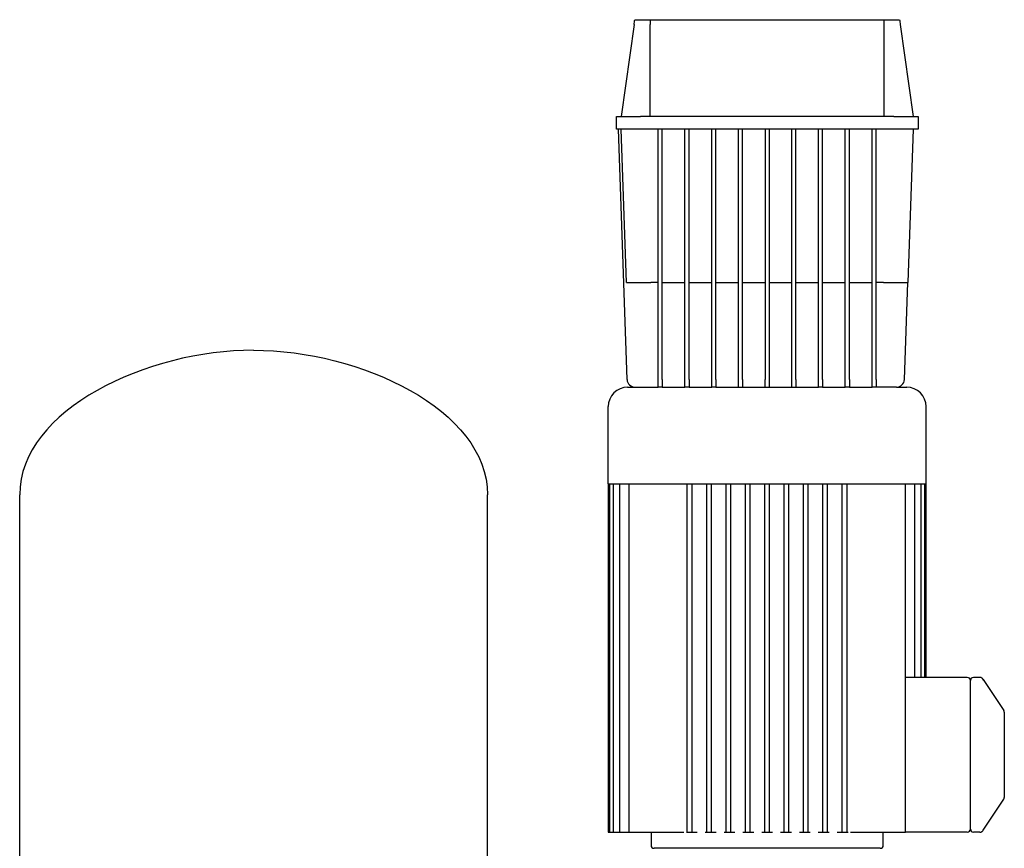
# Model space of a CAD drawing. Header units: millimetres. Extents: x 12 to 2052, y 13 to 1104.
# Tile 6 of 6: x 1230 to 1841, y 590 to 1104. Entities that reach past the tile are written whole.
import ezdxf

# ---------------------------------------------------------------- set-up
doc = ezdxf.new("R2010")
doc.units = ezdxf.units.MM

msp = doc.modelspace()

# ---------------------------------------------------------------- linework, layer by layer
at = {"color": 7, "linetype": 'Continuous', "lineweight": 25}
for p, q in [((1611.33, 1100.84), (1603.33, 1043.92)), ((1611.76, 1103.92), (1621.32, 1103.92)), ((1621.32, 1103.92), (1766.34, 1103.92)), ((1621.33, 1043.92), (1621.33, 1100.84)), ((1766.33, 1043.92), (1766.33, 1100.84)), ((1766.34, 1103.92), (1775.9, 1103.92)), ((1776.33, 1100.84), (1784.33, 1043.92)), ((1600.33, 1035.92), (1600.33, 1043.92)), ((1600.33, 1043.92), (1615.33, 1043.92)), ((1772.33, 1043.92), (1615.33, 1043.92)), ((1772.33, 1043.92), (1787.33, 1043.92)), ((1787.33, 1043.92), (1787.33, 1035.92)), ((1615.33, 1035.92), (1600.33, 1035.92)), ((1607, 880.74), (1601.58, 1035.92)), ((1606.65, 940.92), (1603.33, 1035.92)), ((1772.33, 1035.92), (1615.33, 1035.92)), ((1626.33, 880.74), (1626.33, 1035.92)), ((1628.83, 880.74), (1628.83, 1035.92)), ((1642.89, 880.74), (1642.89, 1035.92)), ((1645.39, 880.74), (1645.39, 1035.92)), ((1659.45, 880.74), (1659.45, 1035.92)), ((1661.95, 880.74), (1661.95, 1035.92)), ((1676.02, 880.74), (1676.02, 1035.92)), ((1678.52, 880.74), (1678.52, 1035.92)), ((1692.58, 1035.92), (1692.58, 880.74)), ((1695.08, 1035.92), (1695.08, 880.74)), ((1709.14, 880.74), (1709.14, 1035.92)), ((1711.64, 880.74), (1711.64, 1035.92)), ((1725.7, 880.74), (1725.7, 1035.92)), ((1728.2, 880.74), (1728.2, 1035.92)), ((1742.27, 880.74), (1742.27, 1035.92)), ((1744.77, 880.74), (1744.77, 1035.92)), ((1758.83, 880.74), (1758.83, 1035.92)), ((1761.33, 880.74), (1761.33, 1035.92)), ((1787.33, 1035.92), (1772.33, 1035.92)), ((1784.33, 1035.92), (1781.01, 940.92)), ((1626.33, 940.92), (1621.64, 940.92)), ((1628.83, 940.92), (1642.89, 940.92)), ((1645.39, 940.92), (1659.45, 940.92)), ((1661.95, 940.92), (1676.02, 940.92)), ((1678.52, 940.92), (1692.58, 940.92)), ((1695.08, 940.92), (1709.14, 940.92)), ((1711.64, 940.92), (1725.7, 940.92)), ((1728.2, 940.92), (1742.27, 940.92)), ((1744.77, 940.92), (1758.83, 940.92)), ((1766.02, 940.92), (1761.33, 940.92)), ((1778.91, 880.74), (1781.01, 940.92)), ((1626.33, 875.92), (1626.33, 880.74)), ((1628.83, 880.74), (1628.83, 875.92)), ((1642.89, 875.92), (1642.89, 880.74)), ((1645.39, 880.74), (1645.39, 875.92)), ((1659.45, 875.92), (1659.45, 880.74)), ((1661.95, 880.74), (1661.95, 875.92)), ((1676.02, 875.92), (1676.02, 880.74)), ((1678.52, 880.74), (1678.52, 875.92)), ((1692.58, 875.92), (1692.58, 880.74)), ((1695.08, 880.74), (1695.08, 875.92)), ((1709.14, 875.92), (1709.14, 880.74)), ((1711.64, 880.74), (1711.64, 875.92)), ((1725.7, 875.92), (1725.7, 880.74)), ((1728.2, 880.74), (1728.2, 875.92)), ((1742.27, 875.92), (1742.27, 880.74)), ((1744.77, 880.74), (1744.77, 875.92)), ((1758.83, 875.92), (1758.83, 880.74)), ((1761.33, 880.74), (1761.33, 875.92)), ((1607.33, 875.92), (1611.99, 875.92)), ((1611.99, 875.92), (1626.33, 875.92)), ((1628.83, 875.92), (1626.33, 875.92)), ((1628.83, 875.92), (1642.89, 875.92)), ((1645.39, 875.92), (1642.89, 875.92)), ((1645.39, 875.92), (1659.45, 875.92)), ((1661.95, 875.92), (1659.45, 875.92)), ((1661.95, 875.92), (1725.7, 875.92)), ((1728.2, 875.92), (1725.7, 875.92)), ((1728.2, 875.92), (1742.27, 875.92)), ((1744.77, 875.92), (1742.27, 875.92)), ((1744.77, 875.92), (1758.83, 875.92)), ((1761.33, 875.92), (1758.83, 875.92)), ((1773.91, 875.92), (1761.33, 875.92)), ((1773.91, 875.92), (1780.33, 875.92)), ((1595.33, 815.92), (1595.33, 863.92)), ((1792.33, 815.92), (1792.33, 863.92)), ((1595.33, 815.92), (1595.33, 599.92)), ((1595.33, 815.92), (1792.33, 815.92)), ((1596.07, 815.92), (1596.07, 599.92)), ((1598.34, 815.92), (1598.34, 599.92)), ((1602.26, 815.92), (1602.26, 599.92)), ((1608.04, 815.92), (1608.04, 599.92)), ((1644.33, 599.92), (1644.33, 815.92)), ((1647.33, 599.92), (1647.33, 815.92)), ((1656.33, 599.92), (1656.33, 815.92)), ((1659.33, 599.92), (1659.33, 815.92)), ((1668.33, 599.92), (1668.33, 815.92)), ((1671.33, 599.92), (1671.33, 815.92)), ((1680.33, 599.92), (1680.33, 815.92)), ((1683.33, 599.92), (1683.33, 815.92)), ((1692.33, 599.92), (1692.33, 815.92)), ((1695.33, 599.92), (1695.33, 815.92)), ((1704.33, 599.92), (1704.33, 815.92)), ((1707.33, 599.92), (1707.33, 815.92)), ((1716.33, 599.92), (1716.33, 815.92)), ((1719.33, 599.92), (1719.33, 815.92)), ((1728.33, 599.92), (1728.33, 815.92)), ((1731.33, 599.92), (1731.33, 815.92)), ((1740.33, 599.92), (1740.33, 815.92)), ((1743.33, 599.92), (1743.33, 815.92)), ((1779.62, 687.92), (1779.62, 815.92)), ((1785.4, 695.92), (1785.4, 815.92)), ((1789.31, 695.92), (1789.31, 815.92)), ((1791.58, 695.92), (1791.58, 815.92)), ((1792.33, 695.92), (1792.33, 815.92)), ((1230.48, 538.52), (1230.48, 809.12)), ((1520.48, 538.52), (1520.48, 809.12)), ((1817.83, 695.92), (1779.62, 695.92)), ((1825.76, 695.92), (1821.73, 695.92)), ((1825.76, 695.92), (1825.76, 695.92)), ((1819.83, 687.92), (1819.83, 694.02)), ((1827.27, 695.22), (1826.91, 695.54)), ((1827.91, 694.12), (1827.71, 694.6)), ((1827.71, 694.6), (1840.49, 675.42)), ((1779.62, 599.92), (1779.62, 687.92)), ((1819.83, 607.92), (1819.83, 687.92)), ((1840.83, 670.99), (1840.83, 624.85)), ((1827.71, 601.24), (1840.49, 620.42)), ((1819.83, 606.1), (1819.83, 607.92)), ((1595.33, 599.92), (1596.07, 599.92)), ((1596.07, 599.92), (1597.57, 599.92)), ((1597.57, 599.92), (1598.34, 599.92)), ((1598.34, 599.92), (1599.84, 599.92)), ((1599.84, 599.92), (1602.26, 599.92)), ((1602.26, 599.92), (1603.76, 599.92)), ((1603.76, 599.92), (1608.04, 599.92)), ((1608.04, 599.92), (1609.54, 599.92)), ((1609.54, 599.92), (1640.69, 599.92)), ((1621.83, 599.92), (1621.83, 591.92)), ((1640.69, 599.92), (1642.13, 599.92)), ((1643.72, 599.92), (1644.33, 599.92)), ((1644.33, 599.92), (1645.83, 599.92)), ((1645.83, 599.92), (1647.33, 599.92)), ((1647.33, 599.92), (1650.53, 599.92)), ((1655.4, 599.92), (1656.33, 599.92)), ((1656.33, 599.92), (1657.83, 599.92)), ((1657.83, 599.92), (1659.33, 599.92)), ((1659.33, 599.92), (1662.21, 599.92)), ((1667.07, 599.92), (1668.33, 599.92)), ((1668.33, 599.92), (1669.83, 599.92)), ((1669.83, 599.92), (1671.33, 599.92)), ((1671.33, 599.92), (1673.88, 599.92)), ((1678.75, 599.92), (1680.33, 599.92)), ((1680.33, 599.92), (1681.83, 599.92)), ((1681.83, 599.92), (1683.33, 599.92)), ((1683.33, 599.92), (1685.56, 599.92)), ((1690.42, 599.92), (1692.33, 599.92)), ((1692.33, 599.92), (1693.83, 599.92)), ((1693.83, 599.92), (1695.33, 599.92)), ((1695.33, 599.92), (1697.23, 599.92)), ((1702.1, 599.92), (1704.33, 599.92)), ((1704.33, 599.92), (1705.83, 599.92)), ((1705.83, 599.92), (1707.33, 599.92)), ((1707.33, 599.92), (1708.91, 599.92)), ((1713.77, 599.92), (1716.33, 599.92)), ((1716.33, 599.92), (1717.83, 599.92)), ((1717.83, 599.92), (1719.33, 599.92)), ((1719.33, 599.92), (1720.58, 599.92)), ((1725.45, 599.92), (1728.33, 599.92)), ((1728.33, 599.92), (1729.83, 599.92)), ((1729.83, 599.92), (1731.33, 599.92)), ((1731.33, 599.92), (1732.26, 599.92)), ((1737.13, 599.92), (1740.33, 599.92)), ((1740.33, 599.92), (1741.83, 599.92)), ((1741.83, 599.92), (1743.33, 599.92)), ((1743.33, 599.92), (1743.94, 599.92)), ((1745.53, 599.92), (1746.97, 599.92)), ((1746.97, 599.92), (1778.12, 599.92)), ((1765.83, 591.92), (1765.83, 599.92)), ((1778.12, 599.92), (1779.62, 599.92)), ((1779.63, 599.92), (1779.62, 599.92)), ((1817.83, 599.92), (1779.62, 599.92)), ((1819.83, 601.82), (1819.83, 602.1)), ((1825.76, 599.92), (1821.73, 599.92)), ((1825.76, 599.92), (1825.77, 599.94)), ((1825.76, 599.92), (1825.85, 599.94)), ((1825.77, 599.94), (1825.85, 599.94)), ((1826.91, 600.3), (1827.27, 600.61)), ((1827.71, 601.24), (1827.91, 601.72)), ((1693.83, 589.92), (1623.83, 589.92)), ((1763.83, 589.92), (1693.83, 589.92))]:
    msp.add_line(p, q, dxfattribs=at)
for centre, radius, start, end in [((1611.99, 880.92), 5, 182, 270), ((1773.91, 880.92), 5, 270, 358), ((1607.33, 863.92), 12, 90, 180), ((1780.33, 863.92), 12, 0, 90), ((1817.83, 693.92), 2, 2.86594, 90.07166), ((1821.73, 694.02), 1.9, 90, 180), ((1825.76, 693.92), 2, 32.46376, 64.62385), ((1838.83, 674.31), 2, 360, 33.69007), ((1838.83, 621.52), 2, 326.30993, 0), ((1817.83, 601.92), 2, 270, 0), ((1821.73, 601.82), 1.9, 180, 270), ((1825.76, 601.92), 2, 295.33757, 328.27025), ((1623.83, 591.92), 2, 180, 270), ((1763.83, 591.92), 2, 270, 0)]:
    msp.add_arc(centre, radius, start, end, dxfattribs=at)
for points in [[(1611.33, 1100.84), (1611.47, 1101.87), (1611.62, 1102.89), (1611.76, 1103.92)], [(1621.32, 1103.92), (1621.32, 1102.89), (1621.33, 1101.87), (1621.33, 1100.84)], [(1766.33, 1100.84), (1766.33, 1101.87), (1766.33, 1102.89), (1766.34, 1103.92)], [(1775.9, 1103.92), (1776.04, 1102.89), (1776.18, 1101.87), (1776.33, 1100.84)], [(1375.48, 898.92), (1309.96, 898.92), (1230.48, 862.26), (1230.48, 809.12)], [(1375.48, 898.92), (1440.99, 898.92), (1520.48, 862.26), (1520.48, 809.12)], [(1819.83, 602.1), (1819.83, 601.98), (1819.83, 601.92), (1819.83, 601.92)]]:
    msp.add_open_spline(points, degree=3, dxfattribs=at)
for points, knots in [([(1606.65, 940.92), (1606.65, 940.92), (1606.72, 940.92), (1607.07, 940.92), (1607.33, 940.92), (1608.06, 940.92), (1608.53, 940.92), (1609.65, 940.92), (1610.3, 940.92), (1611.77, 940.92), (1612.57, 940.92), (1614.29, 940.92), (1615.19, 940.92), (1617.04, 940.92), (1617.98, 940.92), (1619.84, 940.92), (1620.75, 940.92), (1621.64, 940.92)], [0, 0, 0, 0, 0.125, 0.125, 0.25, 0.25, 0.375, 0.375, 0.5, 0.5, 0.625, 0.625, 0.75, 0.75, 0.875, 0.875, 1, 1, 1, 1]), ([(1766.02, 940.92), (1766.9, 940.92), (1767.82, 940.92), (1769.68, 940.92), (1770.62, 940.92), (1772.46, 940.92), (1773.37, 940.92), (1775.08, 940.92), (1775.89, 940.92), (1777.35, 940.92), (1778.01, 940.92), (1779.13, 940.92), (1779.59, 940.92), (1780.32, 940.92), (1780.59, 940.92), (1780.93, 940.92), (1781.01, 940.92), (1781.01, 940.92)], [0, 0, 0, 0, 0.125, 0.125, 0.25, 0.25, 0.375, 0.375, 0.5, 0.5, 0.625, 0.625, 0.75, 0.75, 0.875, 0.875, 1, 1, 1, 1]), ([(1827.1, 695.4), (1827, 695.48), (1826.79, 695.65), (1826.43, 695.81), (1826.04, 695.91), (1825.78, 695.91), (1825.76, 695.92)], [0, 0, 0, 0, 0.252386, 0.506441, 0.757181, 1, 1, 1, 1]), ([(1827.71, 694.6), (1827.62, 694.73), (1827.48, 694.94), (1827.45, 694.98), (1827.45, 694.99)], [0, 0, 0, 0, 0.656038, 1, 1, 1, 1]), ([(1840.83, 674.31), (1840.83, 674.31), (1840.83, 674.24), (1840.83, 673.97), (1840.83, 673.76), (1840.83, 673.22), (1840.83, 672.87), (1840.83, 672.03), (1840.83, 671.54), (1840.83, 670.99)], [0, 0, 0, 0, 0.25, 0.25, 0.5, 0.5, 0.75, 0.75, 1, 1, 1, 1]), ([(1840.83, 624.85), (1840.83, 624.34), (1840.83, 623.88), (1840.83, 623.07), (1840.83, 622.72), (1840.83, 622.15), (1840.83, 621.92), (1840.83, 621.61), (1840.83, 621.53), (1840.83, 621.52)], [0, 0, 0, 0, 0.25, 0.25, 0.5, 0.5, 0.75, 0.75, 1, 1, 1, 1]), ([(1819.83, 602.1), (1819.83, 602.11), (1819.83, 602.15), (1819.83, 602.22), (1819.83, 602.32), (1819.83, 602.47), (1819.83, 602.69), (1819.83, 603.04), (1819.83, 603.55), (1819.83, 604.16), (1819.83, 604.68), (1819.83, 605.08), (1819.83, 605.41), (1819.83, 605.75), (1819.83, 605.98), (1819.83, 606.1)], [0, 0, 0, 0, 0.026388, 0.064394, 0.113967, 0.175037, 0.247523, 0.347114, 0.500125, 0.644587, 0.75261, 0.814778, 0.877164, 0.938537, 1, 1, 1, 1]), ([(1825.76, 599.92), (1825.78, 599.93), (1826.04, 599.93), (1826.43, 600.03), (1826.79, 600.19), (1827, 600.36), (1827.1, 600.44)], [0, 0, 0, 0, 0.2428187, 0.4935592, 0.747614, 1, 1, 1, 1]), ([(1827.46, 600.87), (1827.47, 600.88), (1827.5, 600.92), (1827.63, 601.12), (1827.71, 601.24)], [0, 0, 0, 0, 0.388662, 1, 1, 1, 1])]:
    msp.add_open_spline(points, degree=3, knots=knots, dxfattribs=at)

doc.saveas('drawing.dxf')
